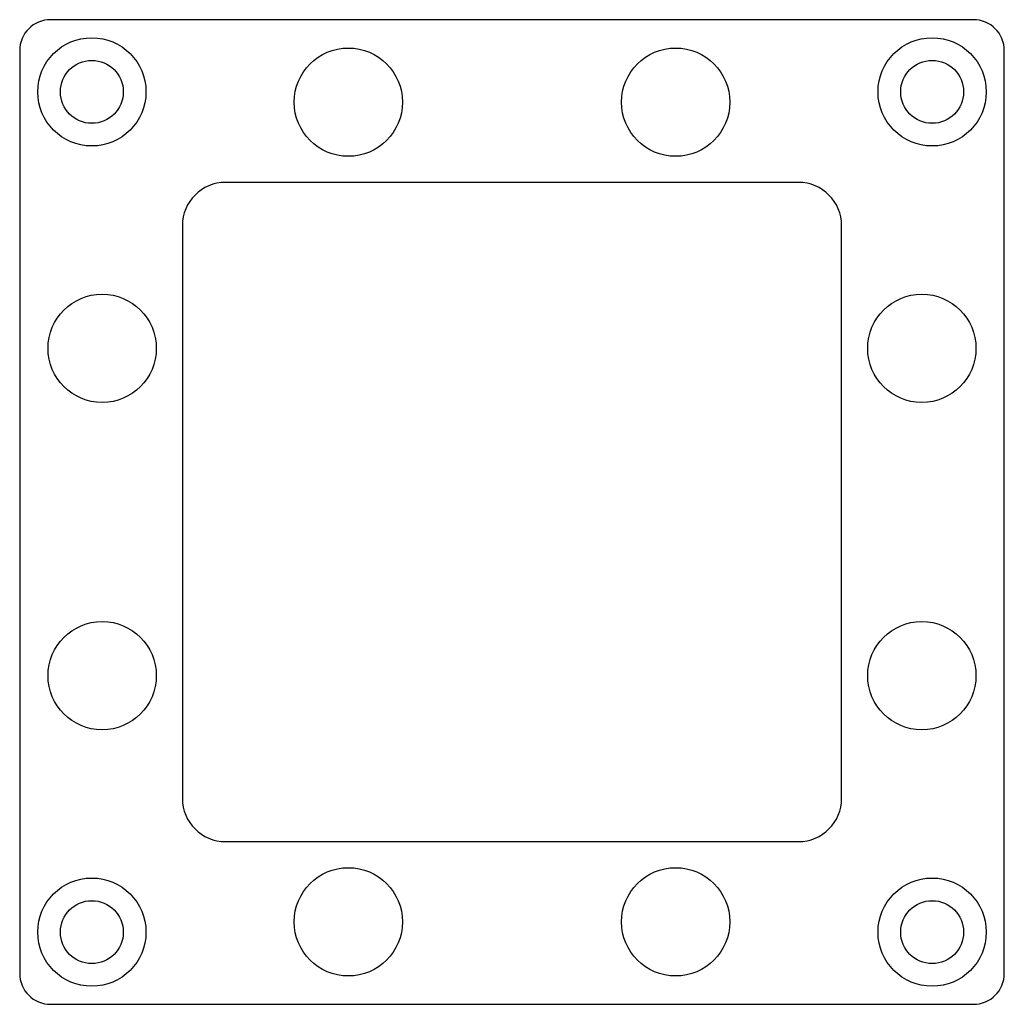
# Model space of a CAD drawing. Header units: millimetres. Extents: x -47.8 to 47.8, y -47.8 to 47.8.
import ezdxf

# ---------------------------------------------------------------- set-up
doc = ezdxf.new("R2010")
doc.units = ezdxf.units.MM

msp = doc.modelspace()

# ---------------------------------------------------------------- linework, layer by layer
at = {"layer": 'COUNTERBORE'}
for centre in [(-40.75, 40.75), (40.75, 40.75), (-40.75, -40.75), (40.75, -40.75)]:
    msp.add_circle(centre, 5.25, dxfattribs=at)
at = {"layer": 'HOLES'}
for centre, radius in [((-15.875, 39.75), 5.25), ((15.875, 39.75), 5.25), ((-40.75, 40.75), 3.05), ((40.75, 40.75), 3.05), ((-39.75, 15.875), 5.25), ((39.75, 15.875), 5.25), ((-39.75, -15.875), 5.25), ((39.75, -15.875), 5.25), ((-15.875, -39.75), 5.25), ((15.875, -39.75), 5.25), ((-40.75, -40.75), 3.05), ((40.75, -40.75), 3.05)]:
    msp.add_circle(centre, radius, dxfattribs=at)
at = {"layer": 'OUTLINE'}
for p, q in [((44.75, 47.75), (-44.75, 47.75)), ((-47.75, 44.75), (-47.75, -44.75)), ((47.75, -44.75), (47.75, 44.75)), ((27.775, 31.975), (-27.775, 31.975)), ((-31.975, 27.775), (-31.975, -27.775)), ((31.975, -27.775), (31.975, 27.775)), ((-27.775, -31.975), (27.775, -31.975)), ((-44.75, -47.75), (44.75, -47.75))]:
    msp.add_line(p, q, dxfattribs=at)
for centre, radius, start, end in [((-44.75, 44.75), 3, 90, 180), ((44.75, 44.75), 3, 0, 90), ((-27.775, 27.775), 4.2, 90, 180), ((27.775, 27.775), 4.2, 0, 90), ((-27.775, -27.775), 4.2, 180, 270), ((27.775, -27.775), 4.2, 270, 360), ((-44.75, -44.75), 3, 180, 270), ((44.75, -44.75), 3, 270, 360)]:
    msp.add_arc(centre, radius, start, end, dxfattribs=at)

doc.saveas('drawing.dxf')
